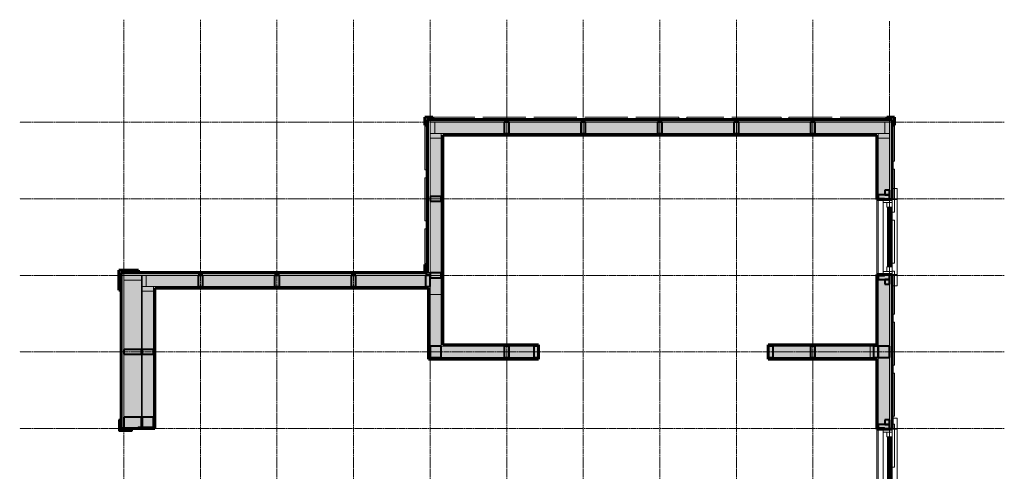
# Model space of a CAD drawing. Header units: inches. Extents: x -639 to 53, y -225 to 536.
# Tile 10 of 10: x -639 to -330, y 394 to 536. Entities that reach past the tile are written whole.
import ezdxf

# ---------------------------------------------------------------- set-up
doc = ezdxf.new("R2010")
doc.units = ezdxf.units.IN
doc.header["$MEASUREMENT"] = 0
doc.linetypes.add('Grid Line 1_2_', pattern=[0.875, 0.5, -0.125, 0.125, -0.125])
for name, color, linetype, lineweight in [('A-GLAZ', 6, 'Continuous', 18), ('A-GLAZ-GLAS', 6, 'Continuous', 40), ('A-WALL', 2, 'Continuous', 18), ('A-WALL-MBNI', 2, 'Continuous', 18), ('A-WALL-PATT', 2, 'Continuous', 60), ('I-WALL', 2, 'Continuous', 18), ('S-BEAM', 4, 'Continuous', 9), ('S-COLS', 6, 'Continuous', 9), ('S-GRID', 1, 'Continuous', 9)]:
    doc.layers.add(name, color=color, linetype=linetype, lineweight=lineweight)
pattern_1 = [(135, (0, 0), (-4.006467, -4.006467), [])]
pattern_2 = [(0, (0, 0), (15.36, 3.84), [0.634, -10.886, 0.634, -10.886, -61.44]), (0, (0, 0), (15.36, 3.84), [-23.04, 0.634, -22.406, 0.634, -10.886, -26.88]), (0, (0, 0), (15.36, 3.84), [-57.6, 0.634, -7.046, 0.634, -18.566]), (120, (5.76, 1.92), (-11.005538, 11.38215), [0.634, -10.886, 0.634, -10.886, -61.44]), (120, (5.76, 1.92), (-11.005538, 11.38215), [-23.04, 0.634, -22.406, 0.634, -10.886, -26.88]), (120, (5.76, 1.92), (-11.005538, 11.38215), [-57.6, 0.634, -7.046, 0.634, -18.566]), (240, (7.68, 9.6), (-4.354462, -15.22215), [0.634, -10.886, 0.634, -10.886, -61.44]), (240, (7.68, 9.6), (-4.354462, -15.22215), [-23.04, 0.634, -22.406, 0.634, -10.886, -26.88]), (240, (7.68, 9.6), (-4.354462, -15.22215), [-57.6, 0.634, -7.046, 0.634, -18.566])]
pattern_3 = [(45, (0, 0), (-4.006467, 4.006467), []), (135, (0, 0), (-4.006467, -4.006467), [])]

# ---------------------------------------------------------------- blocks, each defined once
blk = doc.blocks.new('Single Casement - 2050CS-2109448-1st Floor Adv_ Framing with Fire Blocking')
at = {"layer": 'A-GLAZ'}
for p, q in [((-11.75, 3.94), (-15.25, 3.94)), ((-15.25, 3.94), (-15.25, 2.44)), ((-11.75, 2.44), (-11.75, 3.94)), ((-11.75, 3.94), (11.75, 3.94)), ((-11.75, 3.94), (-11.75, 2.44)), ((15.25, 3.94), (11.75, 3.94)), ((11.75, 3.94), (11.75, 2.44)), ((11.75, 3.94), (11.75, 2.44)), ((15.25, 2.44), (15.25, 3.94)), ((-15.25, 2.44), (-11.75, 2.44)), ((11.75, 2.44), (-11.75, 2.44)), ((-11.75, 2.44), (-11.75, -0.44)), ((11.75, 2.44), (-11.75, 2.44)), ((-10.83, -0.44), (-10.83, 2.44)), ((-10.83, 2.44), (-9.38, 2.44)), ((-9.38, 0.73), (-10.83, 0.73)), ((-9.38, 2.44), (-9.38, 0.73)), ((9.37, 2.44), (-0.73, 2.44)), ((10.83, 2.44), (9.37, 2.44)), ((9.37, 2.44), (9.37, 0.73)), ((9.37, 0.73), (10.83, 0.73)), ((9.37, 0.73), (9.37, 2.44)), ((10.83, 2.44), (10.83, -0.44)), ((11.75, -0.44), (11.75, 2.44)), ((11.75, 2.44), (15.25, 2.44)), ((-11.75, -0.44), (11.75, -0.44))]:
    blk.add_line(p, q, dxfattribs=at)
at = {"layer": 'A-GLAZ-GLAS'}
for p, q in [((9.37, 2.13), (-9.38, 2.13)), ((9.37, 1.13), (-9.38, 1.13))]:
    blk.add_line(p, q, dxfattribs=at)
blk = doc.blocks.new('Dimension Lumber-Column - 1x4-2274588-1st Floor Adv_ Framing with Fire Blocking')
at = {"layer": 'S-COLS', "lineweight": 40}
for p, q in [((0.375, 1.75), (-0.375, 1.75)), ((-0.375, 1.75), (-0.375, -1.75)), ((0.375, -1.75), (0.375, 1.75)), ((-0.375, -1.75), (0.375, -1.75))]:
    blk.add_line(p, q, dxfattribs=at)
blk = doc.blocks.new('Dimension Lumber - 2x6-1930573-1st Floor Adv_ Framing with Fire Blocking')
at = {"layer": 'S-BEAM', "lineweight": 40}
for p, q in [((-600.79, 432.58), (-606.29, 432.58)), ((-606.29, 432.58), (-606.29, 431.08)), ((-600.79, 431.08), (-600.79, 432.58)), ((-606.29, 431.08), (-600.79, 431.08))]:
    blk.add_line(p, q, dxfattribs=at)
blk = doc.blocks.new('Dimension Lumber - 2x4-1930577-1st Floor Adv_ Framing with Fire Blocking')
at = {"layer": 'S-BEAM', "lineweight": 40}
for p, q in [((-518.79, 84.58), (-522.29, 84.58)), ((-522.29, 84.58), (-522.29, 83.08)), ((-518.79, 83.08), (-518.79, 84.58)), ((-522.29, 83.08), (-518.79, 83.08))]:
    blk.add_line(p, q, dxfattribs=at)
blk = doc.blocks.new('Dimension Lumber - 2x2-1946502-1st Floor Adv_ Framing with Fire Blocking')
at = {"layer": 'S-BEAM', "lineweight": 40}
for p, q in [((-42.29, 92.58), (-43.79, 92.58)), ((-43.79, 92.58), (-43.79, 91.08)), ((-43.79, 91.08), (-42.29, 91.08)), ((-42.29, 91.08), (-42.29, 92.58))]:
    blk.add_line(p, q, dxfattribs=at)
blk = doc.blocks.new('Dimension Lumber - 2x4-1930619-1st Floor Adv_ Framing with Fire Blocking')
at = {"layer": 'S-BEAM', "lineweight": 40}
for p, q in [((-517.22, -176.67), (-518.72, -176.67)), ((-518.72, -176.67), (-518.72, -180.17)), ((-517.22, -180.17), (-517.22, -176.67)), ((-518.72, -180.17), (-517.22, -180.17))]:
    blk.add_line(p, q, dxfattribs=at)
blk = doc.blocks.new('Dimension Lumber - 2x4-1930590-1st Floor Adv_ Framing with Fire Blocking')
at = {"layer": 'S-BEAM', "lineweight": 40}
for p, q in [((-522.29, -11.42), (-522.29, -12.92)), ((-518.79, -11.42), (-522.29, -11.42)), ((-518.79, -12.92), (-518.79, -11.42)), ((-522.29, -12.92), (-518.79, -12.92))]:
    blk.add_line(p, q, dxfattribs=at)
blk = doc.blocks.new('Dimension Lumber - 2x2-2075389-1st Floor Adv_ Framing with Fire Blocking')
at = {"layer": 'S-BEAM', "lineweight": 40}
for p, q in [((-367.79, 454.58), (-367.79, 453.08)), ((-366.29, 454.58), (-367.79, 454.58)), ((-366.29, 453.08), (-366.29, 454.58)), ((-367.79, 453.08), (-366.29, 453.08))]:
    blk.add_line(p, q, dxfattribs=at)
blk = doc.blocks.new('Dimension Lumber - 2x4-2316532-1st Floor Adv_ Framing with Fire Blocking')
at = {"layer": 'S-BEAM', "lineweight": 40}
for p, q in [((-485.54, 433.58), (-487.04, 433.58)), ((-487.04, 433.58), (-487.04, 430.08)), ((-485.54, 430.08), (-485.54, 433.58)), ((-487.04, 430.08), (-485.54, 430.08))]:
    blk.add_line(p, q, dxfattribs=at)
blk = doc.blocks.new('Dimension Lumber - 2x4-2316525-1st Floor Adv_ Framing with Fire Blocking')
at = {"layer": 'S-BEAM', "lineweight": 40}
for p, q in [((-402.79, 433.58), (-404.29, 433.58)), ((-404.29, 433.58), (-404.29, 430.08)), ((-402.79, 430.08), (-402.79, 433.58)), ((-404.29, 430.08), (-402.79, 430.08))]:
    blk.add_line(p, q, dxfattribs=at)

msp = doc.modelspace()

# ---------------------------------------------------------------- hatches: boundary and pattern name
at = {"layer": 'A-WALL-PATT', "lineweight": 9}
h = msp.add_hatch(dxfattribs=at)
h.set_pattern_fill('FP_3', color=256, style=0, pattern_type=2)
h.set_pattern_definition(pattern_3)
h.paths.add_polyline_path([(-511.1611, 502.9571), (-511.1611, 504.7071), (-509.4111, 504.7071), (-509.4111, 505.4571), (-511.9111, 505.4571), (-511.9111, 502.9571)], flags=0)
at = {"layer": 'A-WALL-PATT'}
for points in [[(-506.7861, 454.2696), (-506.7861, 503.8321), (-510.2861, 503.8321), (-510.2861, 454.2696)], [(-366.2861, 500.3321), (-366.2861, 503.8321), (-506.7861, 503.8321), (-506.7861, 500.3321), (-369.7861, 500.3321)], [(-510.7861, 452.3321), (-510.2861, 452.3321), (-510.2861, 455.8321), (-597.0361, 455.8321), (-597.0361, 452.3321), (-520.9374, 452.3321)], [(-510.2861, 430.0821), (-506.7861, 430.0821), (-506.7861, 454.2696), (-510.2861, 454.2696), (-510.2861, 434.975)]]:
    msp.add_hatch(color=256, dxfattribs=at).paths.add_polyline_path(points, flags=0)
at = {"layer": 'A-WALL-PATT', "lineweight": 9}
h = msp.add_hatch(dxfattribs=at)
h.set_pattern_fill('FP_1', color=256, style=0, pattern_type=2)
h.set_pattern_definition(pattern_2)
h.paths.add_polyline_path([(-506.7861, 454.2696), (-506.2861, 454.2696), (-506.2861, 500.3321), (-506.7861, 500.3321), (-506.7861, 459.5898)], flags=0)
h = msp.add_hatch(dxfattribs=at)
h.set_pattern_fill('FP_1', color=256, style=0, pattern_type=2)
h.set_pattern_definition(pattern_2)
h.paths.add_polyline_path([(-370.2861, 499.8321), (-369.7861, 499.8321), (-369.7861, 500.3321), (-506.2861, 500.3321), (-506.2861, 499.8321), (-377.7206, 499.8321)], flags=0)
at = {"layer": 'A-WALL-PATT'}
h = msp.add_hatch(color=256, dxfattribs=at)
h.paths.add_polyline_path([(-366.2861, 191.8321), (-366.2861, 384.0821), (-367.8486, 384.0821), (-367.8486, 383.5821), (-369.7861, 383.5821), (-369.7861, 191.8321)], flags=0)
h.paths.add_polyline_path([(-367.8486, 407.5821), (-366.2861, 407.5821), (-366.2861, 456.0821), (-367.8486, 456.0821), (-367.8486, 455.5821), (-369.7861, 455.5821), (-369.7861, 408.0821), (-367.8486, 408.0821)], flags=0)
h.paths.add_polyline_path([(-366.2861, 479.5821), (-366.2861, 500.3321), (-369.7861, 500.3321), (-369.7861, 480.0821), (-367.8486, 480.0821), (-367.8486, 479.5821)], flags=0)
at = {"layer": 'A-WALL-PATT', "lineweight": 9}
h = msp.add_hatch(dxfattribs=at)
h.set_pattern_fill('FP_1', color=256, style=0, pattern_type=2)
h.set_pattern_definition(pattern_2)
h.paths.add_polyline_path([(-369.7861, 195.3321), (-369.7861, 383.5821), (-367.8486, 383.5821), (-367.8486, 384.0821), (-370.2861, 384.0821), (-370.2861, 195.3321)], flags=0)
h.paths.add_polyline_path([(-367.8486, 407.5821), (-367.8486, 408.0821), (-369.7861, 408.0821), (-369.7861, 430.0821), (-370.2861, 430.0821), (-370.2861, 407.5821)], flags=0)
h.paths.add_polyline_path([(-369.7861, 433.5821), (-369.7861, 455.5821), (-367.8486, 455.5821), (-367.8486, 456.0821), (-370.2861, 456.0821), (-370.2861, 433.5821)], flags=0)
h.paths.add_polyline_path([(-367.8486, 479.5821), (-367.8486, 480.0821), (-369.7861, 480.0821), (-369.7861, 499.8321), (-370.2861, 499.8321), (-370.2861, 479.5821)], flags=0)
h = msp.add_hatch(dxfattribs=at)
h.set_pattern_fill('FP_3', color=256, style=0, pattern_type=2)
h.set_pattern_definition(pattern_3)
h.paths.add_polyline_path([(-607.1611, 451.2071), (-607.1611, 456.7071), (-601.6611, 456.7071), (-601.6611, 457.4571), (-607.9111, 457.4571), (-607.9111, 451.2071)], flags=0)
h = msp.add_hatch(dxfattribs=at)
h.set_pattern_fill('FP_3', color=256, style=0, pattern_type=2)
h.set_pattern_definition(pattern_3)
h.paths.add_polyline_path([(-511.1611, 456.7071), (-511.1611, 459.2071), (-511.9111, 459.2071), (-511.9111, 456.7071)], flags=0)
h = msp.add_hatch(dxfattribs=at)
h.set_pattern_fill('FP_2', color=256, style=0, pattern_type=2)
h.set_pattern_definition(pattern_1)
h.paths.add_polyline_path([(-607.1611, 190.9571), (-606.7861, 190.9571), (-606.7861, 215.8321), (-607.1611, 215.8321), (-607.1611, 213.4415)], flags=0)
h.paths.add_polyline_path([(-606.7861, 407.8321), (-606.7861, 456.7071), (-607.1611, 456.7071), (-607.1611, 407.8321)], flags=0)
h = msp.add_hatch(dxfattribs=at)
h.set_pattern_fill('FP_2', color=256, style=0, pattern_type=2)
h.set_pattern_definition(pattern_1)
h.paths.add_polyline_path([(-511.1611, 456.3321), (-510.2861, 456.3321), (-510.2861, 456.7071), (-606.7861, 456.7071), (-606.7861, 456.3321), (-520.9374, 456.3321)], flags=0)
at = {"layer": 'A-WALL-PATT'}
h = msp.add_hatch(color=256, dxfattribs=at)
h.paths.add_polyline_path([(-600.7861, 191.8321), (-600.7861, 215.3321), (-601.8486, 215.3321), (-601.8486, 215.8321), (-606.2861, 215.8321), (-606.2861, 191.8321)], flags=0)
h.paths.add_polyline_path([(-606.2861, 407.8321), (-601.8486, 407.8321), (-601.8486, 408.3321), (-600.7861, 408.3321), (-600.7861, 455.8321), (-606.2861, 455.8321), (-606.2861, 434.975)], flags=0)
h = msp.add_hatch(color=256, dxfattribs=at)
h.paths.add_polyline_path([(-600.5361, 191.8321), (-597.0361, 191.8321), (-597.0361, 215.3321), (-600.5361, 215.3321), (-600.5361, 213.4415)], flags=0)
h.paths.add_polyline_path([(-597.0361, 408.3321), (-597.0361, 455.8321), (-600.5361, 455.8321), (-600.5361, 408.3321)], flags=0)
at = {"layer": 'A-WALL-PATT', "lineweight": 9}
h = msp.add_hatch(dxfattribs=at)
h.set_pattern_fill('FP_1', color=256, style=0, pattern_type=2)
h.set_pattern_definition(pattern_2)
h.paths.add_polyline_path([(-506.2861, 433.5821), (-506.2861, 454.2696), (-506.7861, 454.2696), (-506.7861, 433.5821)], flags=0)
h = msp.add_hatch(dxfattribs=at)
h.set_pattern_fill('FP_1', color=256, style=0, pattern_type=2)
h.set_pattern_definition(pattern_2)
h.paths.add_polyline_path([(-597.0361, 195.3321), (-596.5361, 195.3321), (-596.5361, 215.8321), (-601.8486, 215.8321), (-601.8486, 215.3321), (-597.0361, 215.3321), (-597.0361, 213.4415)], flags=0)
h.paths.add_polyline_path([(-601.8486, 407.8321), (-596.5361, 407.8321), (-596.5361, 452.3321), (-597.0361, 452.3321), (-597.0361, 408.3321), (-601.8486, 408.3321)], flags=0)
h = msp.add_hatch(dxfattribs=at)
h.set_pattern_fill('FP_1', color=256, style=0, pattern_type=2)
h.set_pattern_definition(pattern_2)
h.paths.add_polyline_path([(-510.7861, 451.8321), (-510.7861, 452.3321), (-596.5361, 452.3321), (-596.5361, 451.8321), (-520.9374, 451.8321)], flags=0)
h = msp.add_hatch(dxfattribs=at)
h.set_pattern_fill('FP_1', color=256, style=0, pattern_type=2)
h.set_pattern_definition(pattern_2)
h.paths.add_polyline_path([(-510.7861, 429.5821), (-510.2861, 429.5821), (-510.2861, 452.3321), (-510.7861, 452.3321), (-510.7861, 434.975)], flags=0)
at = {"layer": 'A-WALL-PATT'}
h = msp.add_hatch(color=256, dxfattribs=at)
h.paths.add_polyline_path([(-370.2861, 430.0821), (-369.7861, 430.0821), (-369.7861, 433.5821), (-404.2861, 433.5821), (-404.2861, 430.0821), (-377.7206, 430.0821)], flags=0)
h.paths.add_polyline_path([(-476.2861, 430.0821), (-476.2861, 433.5821), (-506.7861, 433.5821), (-506.7861, 430.0821), (-506.2861, 430.0821)], flags=0)
at = {"layer": 'A-WALL-PATT', "lineweight": 9}
h = msp.add_hatch(dxfattribs=at)
h.set_pattern_fill('FP_1', color=256, style=0, pattern_type=2)
h.set_pattern_definition(pattern_2)
h.paths.add_polyline_path([(-370.2861, 433.5821), (-370.2861, 434.0821), (-404.2861, 434.0821), (-404.2861, 433.5821), (-377.7206, 433.5821)], flags=0)
h.paths.add_polyline_path([(-476.2861, 433.5821), (-476.2861, 434.0821), (-506.2861, 434.0821), (-506.2861, 433.5821)], flags=0)
h = msp.add_hatch(dxfattribs=at)
h.set_pattern_fill('FP_1', color=256, style=0, pattern_type=2)
h.set_pattern_definition(pattern_2)
h.paths.add_polyline_path([(-370.2861, 429.5821), (-370.2861, 430.0821), (-404.2861, 430.0821), (-404.2861, 429.5821), (-377.7206, 429.5821)], flags=0)
h.paths.add_polyline_path([(-476.2861, 429.5821), (-476.2861, 430.0821), (-510.2861, 430.0821), (-510.2861, 429.5821), (-506.2861, 429.5821)], flags=0)

# ---------------------------------------------------------------- linework, layer by layer
at = {"layer": 'A-WALL', "lineweight": 60}
for p, q in [((-509.4111, 505.4571), (-511.9111, 505.4571)), ((-511.9111, 505.4571), (-511.9111, 502.9571)), ((-511.1611, 459.2071), (-511.1611, 504.7071)), ((-511.1611, 504.7071), (-509.4111, 504.7071)), ((-509.4111, 504.7071), (-509.4111, 505.4571)), ((-509.4111, 504.7071), (-365.4111, 504.7071)), ((-364.6611, 505.4571), (-367.1611, 505.4571)), ((-367.1611, 505.4571), (-367.1611, 504.7071)), ((-365.4111, 504.7071), (-365.4111, 479.5821)), ((-364.6611, 502.9571), (-364.6611, 505.4571)), ((-511.9111, 502.9571), (-511.1611, 502.9571)), ((-365.4111, 502.9571), (-364.6611, 502.9571)), ((-506.2861, 454.2696), (-506.2861, 499.8321)), ((-506.2861, 499.8321), (-370.2861, 499.8321)), ((-370.2861, 499.8321), (-370.2861, 479.5821)), ((-370.2861, 479.5821), (-365.4111, 479.5821)), ((-601.6611, 457.4571), (-607.9111, 457.4571)), ((-607.9111, 457.4571), (-607.9111, 451.2071)), ((-601.6611, 456.7071), (-601.6611, 457.4571)), ((-511.1611, 459.2071), (-511.9111, 459.2071)), ((-511.9111, 459.2071), (-511.9111, 456.7071)), ((-511.1611, 456.7071), (-511.1611, 459.2071)), ((-607.1611, 456.7071), (-601.6611, 456.7071)), ((-607.1611, 451.2071), (-607.1611, 456.7071)), ((-511.9111, 456.7071), (-511.1611, 456.7071)), ((-370.2861, 456.0821), (-370.2861, 434.0821)), ((-365.4111, 456.0821), (-370.2861, 456.0821)), ((-365.4111, 407.5821), (-365.4111, 456.0821)), ((-607.9111, 451.2071), (-607.1611, 451.2071)), ((-370.2861, 429.5821), (-370.2861, 407.5821)), ((-370.2861, 407.5821), (-365.4111, 407.5821))]:
    msp.add_line(p, q, dxfattribs=at)
at = {"layer": 'A-WALL'}
for p, q in [((-510.7861, 504.3321), (-510.7861, 456.7071)), ((-365.7861, 504.3321), (-510.7861, 504.3321)), ((-510.2861, 454.2696), (-510.2861, 504.7071)), ((-510.2861, 503.8321), (-365.4111, 503.8321)), ((-366.2861, 503.8321), (-366.2861, 190.9571)), ((-365.7861, 479.5821), (-365.7861, 504.3321)), ((-506.7861, 500.3321), (-506.7861, 454.2696)), ((-369.7861, 500.3321), (-506.7861, 500.3321)), ((-369.7861, 500.3321), (-369.7861, 480.0821)), ((-370.2861, 456.0821), (-370.2861, 479.5821)), ((-369.7861, 480.0821), (-367.8486, 480.0821)), ((-367.8486, 479.5821), (-367.8486, 480.0821)), ((-365.4111, 479.5821), (-365.4111, 456.0821)), ((-369.7861, 455.5821), (-369.7861, 433.5821)), ((-367.8486, 455.5821), (-369.7861, 455.5821)), ((-367.8486, 455.5821), (-367.8486, 456.0821)), ((-366.2861, 407.5821), (-366.2861, 456.0821)), ((-365.7861, 407.5821), (-365.7861, 456.0821)), ((-369.7861, 430.0821), (-369.7861, 408.0821)), ((-370.2861, 384.0821), (-370.2861, 407.5821)), ((-369.7861, 408.0821), (-367.8486, 408.0821)), ((-367.8486, 407.5821), (-367.8486, 408.0821)), ((-365.4111, 407.5821), (-365.4111, 384.0821))]:
    msp.add_line(p, q, dxfattribs=at)
at = {"layer": 'A-WALL-MBNI', "lineweight": 9}
for p, q in [((-496.2861, 505.4571), (-509.4111, 505.4571)), ((-496.2861, 504.7071), (-509.4111, 504.7071)), ((-480.2861, 505.4571), (-493.7861, 505.4571)), ((-464.2861, 505.4571), (-477.7861, 505.4571)), ((-448.2861, 505.4571), (-461.7861, 505.4571)), ((-432.2861, 505.4571), (-445.7861, 505.4571)), ((-432.2861, 505.4571), (-432.2861, 504.7071)), ((-429.7861, 504.7071), (-429.7861, 505.4571)), ((-418.1853, 505.4571), (-429.7861, 505.4571)), ((-400.2861, 505.4571), (-415.6853, 505.4571)), ((-400.2861, 505.4571), (-400.2861, 504.7071)), ((-397.7861, 504.7071), (-397.7861, 505.4571)), ((-384.2861, 505.4571), (-397.7861, 505.4571)), ((-367.1611, 505.4571), (-381.7861, 505.4571)), ((-511.9111, 502.9571), (-511.9111, 488.9571)), ((-364.6611, 491.6446), (-364.6611, 502.9571)), ((-364.6611, 491.6446), (-365.4111, 491.6446)), ((-511.1611, 488.9571), (-511.9111, 488.9571)), ((-365.4111, 489.1446), (-364.6611, 489.1446)), ((-364.6611, 475.6446), (-364.6611, 489.1446)), ((-511.9111, 486.4571), (-511.1611, 486.4571)), ((-511.9111, 486.4571), (-511.9111, 472.9571)), ((-364.6611, 475.6446), (-365.4111, 475.6446)), ((-511.1611, 472.9571), (-511.9111, 472.9571)), ((-365.4111, 473.1446), (-364.6611, 473.1446)), ((-364.6611, 459.6446), (-364.6611, 473.1446)), ((-511.9111, 470.4571), (-511.1611, 470.4571)), ((-511.9111, 470.4571), (-511.9111, 459.2071)), ((-511.1611, 470.4571), (-511.1611, 459.2071)), ((-364.6611, 459.6446), (-365.4111, 459.6446)), ((-365.4111, 457.1446), (-364.6611, 457.1446)), ((-364.6611, 443.6446), (-364.6611, 457.1446)), ((-364.6611, 443.6446), (-365.4111, 443.6446)), ((-365.4111, 441.1446), (-364.6611, 441.1446)), ((-364.6611, 427.6446), (-364.6611, 441.1446)), ((-364.6611, 427.6446), (-365.4111, 427.6446)), ((-365.4111, 425.1446), (-364.6611, 425.1446)), ((-364.6611, 411.6446), (-364.6611, 425.1446)), ((-364.6611, 411.6446), (-365.4111, 411.6446)), ((-365.4111, 409.1446), (-364.6611, 409.1446)), ((-364.6611, 395.6446), (-364.6611, 409.1446)), ((-364.6611, 395.6446), (-365.4111, 395.6446))]:
    msp.add_line(p, q, dxfattribs=at)
at = {"layer": 'I-WALL'}
for p, q in [((-606.7861, 456.3321), (-606.7861, 407.8321)), ((-606.7861, 456.3321), (-510.2861, 456.3321)), ((-606.2861, 455.8321), (-606.2861, 407.8321)), ((-606.2861, 455.8321), (-510.2861, 455.8321)), ((-600.7861, 455.8321), (-600.7861, 408.3321)), ((-600.5361, 455.8321), (-600.5361, 408.3321)), ((-511.1611, 456.7071), (-510.2861, 456.7071)), ((-510.7861, 455.8321), (-510.2861, 455.8321)), ((-506.7861, 433.5821), (-506.7861, 454.2696)), ((-597.0361, 408.3321), (-597.0361, 452.3321)), ((-510.2861, 452.3321), (-597.0361, 452.3321)), ((-510.2861, 430.0821), (-510.2861, 452.3321)), ((-476.2861, 433.5821), (-506.7861, 433.5821)), ((-369.7861, 433.5821), (-404.2861, 433.5821)), ((-510.2861, 430.0821), (-476.2861, 430.0821)), ((-404.2861, 430.0821), (-369.7861, 430.0821)), ((-601.8486, 408.3321), (-597.0361, 408.3321)), ((-601.8486, 408.3321), (-601.8486, 407.8321))]:
    msp.add_line(p, q, dxfattribs=at)
at = {"layer": 'I-WALL', "lineweight": 60}
for p, q in [((-511.9111, 456.7071), (-601.6611, 456.7071)), ((-506.2861, 434.0821), (-506.2861, 454.2696)), ((-607.1611, 451.2071), (-607.1611, 407.8321)), ((-596.5361, 407.8321), (-596.5361, 451.8321)), ((-596.5361, 451.8321), (-510.7861, 451.8321)), ((-510.7861, 451.8321), (-510.7861, 429.5821)), ((-476.2861, 434.0821), (-506.2861, 434.0821)), ((-476.2861, 429.5821), (-476.2861, 434.0821)), ((-370.2861, 434.0821), (-404.2861, 434.0821)), ((-404.2861, 434.0821), (-404.2861, 429.5821)), ((-510.7861, 429.5821), (-476.2861, 429.5821)), ((-404.2861, 429.5821), (-370.2861, 429.5821)), ((-607.1611, 407.8321), (-596.5361, 407.8321))]:
    msp.add_line(p, q, dxfattribs=at)
at = {"layer": 'S-BEAM'}
for p, q in [((-508.7861, 500.3321), (-508.7861, 503.8321)), ((-367.7861, 503.8321), (-508.7861, 503.8321)), ((-367.7861, 500.3321), (-367.7861, 503.8321)), ((-367.7861, 503.8321), (-366.2861, 503.8321)), ((-366.2861, 503.8321), (-366.2861, 500.3321)), ((-510.2861, 498.8321), (-510.2861, 500.3321)), ((-510.2861, 500.3321), (-506.7861, 500.3321)), ((-367.7861, 500.3321), (-508.7861, 500.3321)), ((-506.7861, 500.3321), (-506.7861, 498.8321)), ((-369.7861, 498.8321), (-369.7861, 500.3321)), ((-369.7861, 500.3321), (-366.2861, 500.3321)), ((-366.2861, 500.3321), (-367.7861, 500.3321)), ((-366.2861, 500.3321), (-366.2861, 498.8321)), ((-506.7861, 498.8321), (-510.2861, 498.8321)), ((-510.2861, 498.8321), (-510.2861, 449.8321)), ((-506.7861, 498.8321), (-506.7861, 449.8321)), ((-366.2861, 498.8321), (-369.7861, 498.8321)), ((-369.7861, 191.8321), (-369.7861, 498.8321)), ((-366.2861, 191.8321), (-366.2861, 498.8321)), ((-606.2861, 454.3321), (-606.2861, 455.8321)), ((-606.2861, 455.8321), (-600.7861, 455.8321)), ((-600.7861, 454.3321), (-606.2861, 454.3321)), ((-606.2861, 454.3321), (-606.2861, 407.8321)), ((-600.7861, 455.8321), (-600.7861, 454.3321)), ((-600.7861, 455.8321), (-599.2861, 455.8321)), ((-600.7861, 452.3321), (-600.7861, 455.8321)), ((-600.7861, 454.3321), (-600.7861, 407.8321)), ((-599.2861, 455.8321), (-599.2861, 452.3321)), ((-510.2861, 455.8321), (-599.2861, 455.8321)), ((-510.2861, 455.8321), (-510.2861, 452.3321)), ((-599.2861, 452.3321), (-600.7861, 452.3321)), ((-600.5361, 450.8321), (-600.5361, 452.3321)), ((-600.5361, 452.3321), (-597.0361, 452.3321)), ((-597.0361, 450.8321), (-600.5361, 450.8321)), ((-600.5361, 450.8321), (-600.5361, 407.8321)), ((-510.2861, 452.3321), (-599.2861, 452.3321)), ((-597.0361, 452.3321), (-597.0361, 450.8321)), ((-597.0361, 450.8321), (-597.0361, 407.8321)), ((-506.7861, 449.8321), (-510.2861, 449.8321)), ((-372.2861, 430.0821), (-372.2861, 433.5821)), ((-369.7861, 433.5821), (-372.2861, 433.5821)), ((-369.7861, 433.5821), (-369.7861, 430.0821)), ((-369.7861, 430.0821), (-372.2861, 430.0821)), ((-600.7861, 407.8321), (-606.2861, 407.8321)), ((-597.0361, 407.8321), (-600.5361, 407.8321))]:
    msp.add_line(p, q, dxfattribs=at)
at = {"layer": 'S-BEAM', "lineweight": 40}
for p, q in [((-389.5361, 503.8321), (-391.0361, 503.8321)), ((-391.0361, 503.8321), (-391.0361, 500.3321)), ((-389.5361, 500.3321), (-389.5361, 503.8321)), ((-391.0361, 500.3321), (-389.5361, 500.3321)), ((-506.7861, 456.5821), (-510.2861, 456.5821)), ((-510.2861, 456.5821), (-510.2861, 455.0821)), ((-510.2861, 455.0821), (-506.7861, 455.0821)), ((-506.7861, 455.0821), (-506.7861, 456.5821)), ((-476.2861, 433.5821), (-477.7861, 433.5821)), ((-477.7861, 433.5821), (-477.7861, 430.0821)), ((-476.2861, 430.0821), (-476.2861, 433.5821)), ((-389.5361, 433.5821), (-391.0361, 433.5821)), ((-391.0361, 433.5821), (-391.0361, 430.0821)), ((-389.5361, 430.0821), (-389.5361, 433.5821)), ((-369.8174, 433.5821), (-371.3174, 433.5821)), ((-371.3174, 433.5821), (-371.3174, 430.0821)), ((-369.8174, 430.0821), (-369.8174, 433.5821)), ((-477.7861, 430.0821), (-476.2861, 430.0821)), ((-391.0361, 430.0821), (-389.5361, 430.0821)), ((-371.3174, 430.0821), (-369.8174, 430.0821))]:
    msp.add_line(p, q, dxfattribs=at)
at = {"layer": 'S-COLS', "lineweight": 40}
for p, q in [((-506.7861, 433.5821), (-510.2861, 433.5821)), ((-510.2861, 433.5821), (-510.2861, 430.0821)), ((-506.7861, 430.0821), (-506.7861, 433.5821)), ((-366.2861, 433.5821), (-369.7861, 433.5821)), ((-369.7861, 433.5821), (-369.7861, 430.0821)), ((-366.2861, 430.0821), (-366.2861, 433.5821)), ((-510.2861, 430.0821), (-506.7861, 430.0821)), ((-369.7861, 430.0821), (-366.2861, 430.0821)), ((-600.7861, 411.3321), (-606.2861, 411.3321)), ((-606.2861, 411.3321), (-606.2861, 407.8321)), ((-600.7861, 407.8321), (-600.7861, 411.3321)), ((-597.0361, 411.3321), (-600.5361, 411.3321)), ((-600.5361, 411.3321), (-600.5361, 407.8321)), ((-597.0361, 407.8321), (-597.0361, 411.3321)), ((-606.2861, 407.8321), (-600.7861, 407.8321)), ((-600.5361, 407.8321), (-597.0361, 407.8321))]:
    msp.add_line(p, q, dxfattribs=at)
at = {"layer": 'S-GRID', "linetype": 'Grid Line 1_2_'}
for p, q in [((-606.2861, 535.9923), (-606.2861, 171.4586)), ((-582.2861, 535.9923), (-582.2861, 171.4586)), ((-558.2861, 535.9923), (-558.2861, 171.4586)), ((-534.2861, 535.9923), (-534.2861, 171.4586)), ((-510.2861, 535.9923), (-510.2861, 171.4586)), ((-486.2861, 535.9923), (-486.2861, 171.4586)), ((-462.2861, 535.9923), (-462.2861, 171.4586)), ((-438.2861, 535.9923), (-438.2861, 171.4586)), ((-414.2861, 535.9923), (-414.2861, 171.4586)), ((-390.2861, 535.9923), (-390.2861, 171.4586)), ((-366.2861, 535.5373), (-366.2861, 171.4586)), ((-330.2861, 503.8321), (-638.9476, 503.8321)), ((-330.2861, 479.8321), (-638.9476, 479.8321)), ((-330.2861, 455.8321), (-638.9476, 455.8321)), ((-330.2861, 431.8321), (-638.9476, 431.8321)), ((-330.2861, 407.8321), (-638.9476, 407.8321))]:
    msp.add_line(p, q, dxfattribs=at)

# ---------------------------------------------------------------- block references
at = {"layer": 'A-GLAZ', "rotation": 269.9999999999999}
for p in [(-367.8486, 467.8321), (-367.8486, 395.8321)]:
    msp.add_blockref('Single Casement - 2050CS-2109448-1st Floor Adv_ Framing with Fire Blocking', p, dxfattribs=at)
at = {"layer": 'S-BEAM', "rotation": 89.99999999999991}
for p in [(-402.4541, 1022.6182), (-378.4541, 1022.6182), (-354.4541, 1022.6182), (-330.4541, 1022.6182), (-498.4541, 974.6182), (-474.4541, 974.6182), (-450.4541, 974.6182)]:
    msp.add_blockref('Dimension Lumber - 2x4-1930577-1st Floor Adv_ Framing with Fire Blocking', p, dxfattribs=at)
at = {"layer": 'S-BEAM'}
for name, p in [('Dimension Lumber - 2x2-1946502-1st Floor Adv_ Framing with Fire Blocking', (-324, 390)), ('Dimension Lumber - 2x4-1930577-1st Floor Adv_ Framing with Fire Blocking', (12, 396)), ('Dimension Lumber - 2x4-1930577-1st Floor Adv_ Framing with Fire Blocking', (152.5, 396.5)), ('Dimension Lumber - 2x4-1930619-1st Floor Adv_ Framing with Fire Blocking', (6.9375, 632.5)), ('Dimension Lumber - 2x4-1930590-1st Floor Adv_ Framing with Fire Blocking', (152.5, 467.5)), ('Dimension Lumber - 2x2-2075389-1st Floor Adv_ Framing with Fire Blocking', (0, 0)), ('Dimension Lumber - 2x6-1930573-1st Floor Adv_ Framing with Fire Blocking', (0, 0)), ('Dimension Lumber - 2x4-1930577-1st Floor Adv_ Framing with Fire Blocking', (-78.25, 348)), ('Dimension Lumber - 2x4-2316532-1st Floor Adv_ Framing with Fire Blocking', (0, 0)), ('Dimension Lumber - 2x4-2316525-1st Floor Adv_ Framing with Fire Blocking', (0, 0)), ('Dimension Lumber - 2x2-1946502-1st Floor Adv_ Framing with Fire Blocking', (-324, 318)), ('Dimension Lumber - 2x4-1930577-1st Floor Adv_ Framing with Fire Blocking', (152.5, 324.5))]:
    msp.add_blockref(name, p, dxfattribs=at)
at = {"layer": 'S-COLS'}
msp.add_blockref('Dimension Lumber-Column - 1x4-2274588-1st Floor Adv_ Framing with Fire Blocking', (-607.5361, 408.8321), dxfattribs=at)
at = {"layer": 'S-COLS', "rotation": 89.99999999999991}
msp.add_blockref('Dimension Lumber-Column - 1x4-2274588-1st Floor Adv_ Framing with Fire Blocking', (-605.4111, 407.4571), dxfattribs=at)

doc.saveas('drawing.dxf')
